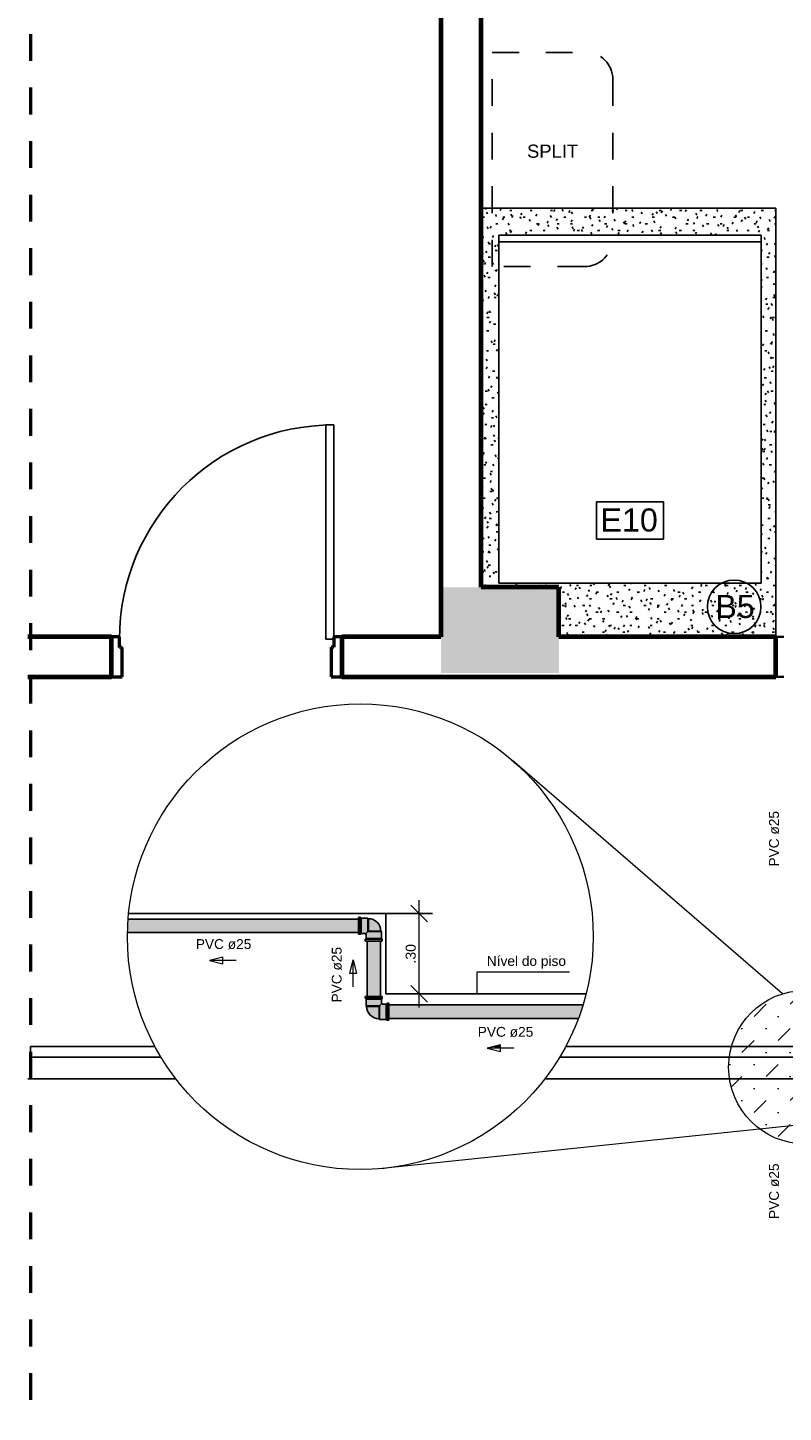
# Model space of a CAD drawing. Header units: metres. Extents: x -3644 to 205, y -1286 to 3747.
# Tile 12 of 32: x -12.18 to -9.36, y -10.86 to -5.69. Entities that reach past the tile are written whole.
import ezdxf

# ---------------------------------------------------------------- set-up
doc = ezdxf.new("R2010")
doc.units = ezdxf.units.M
doc.linetypes.add('_Traço - 2 pontos', pattern=[0.0075, 0.0045, -0.001, 0, -0.001, 0, -0.001])
doc.linetypes.add('_Traço Ponto', pattern=[0.015, 0.01, -0.0025, 0, -0.0025])
for name, color, linetype, lineweight in [('A-DETL', 90, 'Continuous', 25), ('A-DETL-GENF', 92, 'Continuous', 25), ('A-DOOR', 31, 'Continuous', 25), ('A-FLOR', 192, 'Continuous', 25), ('A-FLOR-HRAL', 11, 'Continuous', 25), ('A-GLAZ', 151, 'Continuous', 25), ('A-WALL', 113, 'Continuous', 25), ('A-WALL-PATT', 111, 'Continuous', 25), ('Cotas', 1, 'Continuous', 5), ('CV-Textos coluna', 7, 'Continuous', 20), ('G-ANNO-TEXT', 231, 'Continuous', 9), ('P-HATCH', 8, 'Continuous', 5), ('Pintura Tubo Hidráulico', 147, 'Continuous', 30), ('Q-SPCQ', 91, 'Continuous', 25), ('TQ-Sentido tubo', 9, 'Continuous', 20)]:
    doc.layers.add(name, color=color, linetype=linetype, lineweight=lineweight)
doc.layers.add('TigreCad', color=5, linetype='Continuous')
doc.styles.add('60-25', font='arial.ttf', dxfattribs={"height": 0.0375})
doc.styles.add('Arial', font='arial.ttf', dxfattribs={"height": 0.049177})
doc.styles.add('Arial_6', font='arial.ttf', dxfattribs={"height": 0.086059})
doc.dimstyles.new('COTA25', dxfattribs={"dimscale": 0.25, "dimtxt": 1, "dimasz": 0.25, "dimexe": 0.2, "dimexo": 0, "dimgap": 0.05, "dimtad": 1, "dimzin": 4, "dimdsep": 46, "dimtxsty": '60-25', "dimblk": 'OBLIQUE', "dimcen": 0.25, "dimdle": 0.2, "dimclrd": 256, "dimclre": 256, "dimclrt": 7, "dimadec": 0, "dimazin": 0, "dimtfac": 1, "dimtmove": 0, "dimatfit": 3, "dimldrblk": 'OBLIQUE', "dimfxl": 1, "dimtolj": 1, "dimtzin": 0, "dimlwd": -1, "dimarcsym": 0})

# ---------------------------------------------------------------- blocks, each defined once
blk = doc.blocks.new('22150502p')
at = {"layer": 'TigreCad', "linetype": 'Continuous'}
for p, q in [((-57, 30.5), (-57, 26)), ((-57, 26), (-57, -26)), ((-50, 31.5), (-56, 31.5)), ((-50, 31.5), (-50, -31.5)), ((-47.1, 28.6), (-50, 31.5)), ((-47.1, 28.6), (-47.1, -28.6)), ((-22, 28.6), (-47.1, 28.6)), ((-22, 28.6), (-22, -22)), ((-19.9, 26.5), (-22, 28.6)), ((-19.9, 26.5), (-19.9, -19.9)), ((-57, -26), (-57, -30.5)), ((-56, -31.5), (-50, -31.5)), ((-50, -31.5), (-47.1, -28.6)), ((-47.1, -28.6), (-33.6, -28.6)), ((-28.6, -47.1), (-31.5, -50)), ((31.5, -50), (-31.5, -50)), ((-31.5, -50), (-31.5, -56)), ((-30.1, -30.1), (-22, -22)), ((-28.6, -33.6), (-28.6, -47.1)), ((28.6, -47.1), (-28.6, -47.1)), ((28.6, -22), (-22, -22)), ((26.5, -19.9), (-19.9, -19.9)), ((28.6, -22), (26.5, -19.9)), ((28.6, -47.1), (28.6, -22)), ((31.5, -50), (28.6, -47.1)), ((31.5, -56), (31.5, -50)), ((-30.5, -57), (-26, -57)), ((-26, -57), (26, -57)), ((26, -57), (30.5, -57))]:
    blk.add_line(p, q, dxfattribs=at)
for centre, radius, start, end in [((-56, 30.5), 1, 90.0001, 180), ((-19.9, -19.9), 46.4, 0, 90), ((-56, -30.5), 1, 180.0001, 269.9998), ((-33.6, -33.6), 5, 0, 89.9607), ((-30.5, -56), 1, 179.9998, 269.9996), ((30.5, -56), 1, 270, 0.0001)]:
    blk.add_arc(centre, radius, start, end, dxfattribs=at)
blk = doc.blocks.new('_Oblique')
at = {"color": 0, "linetype": 'ByBlock', "lineweight": -2}
blk.add_line((-0.5, -0.5), (0.5, 0.5), dxfattribs=at)
blk = doc.blocks.new('*D340')
at = {"layer": 'Cotas', "transparency": 16777216}
blk.add_line((-10.7237, -9.3507), (-10.7237, -8.9507), dxfattribs=at)
at = {"layer": 'Cotas', "lineweight": -2, "transparency": 16777216}
for p, q in [((-10.8478, -9.0007), (-10.6737, -9.0007)), ((-10.8478, -9.3007), (-10.6737, -9.3007))]:
    blk.add_line(p, q, dxfattribs=at)
at = {"layer": 'Defpoints', "color": 0, "transparency": 16777216}
for p in [(-10.8478, -9.0007), (-10.7237, -9.0007), (-10.8478, -9.3007)]:
    blk.add_point(p, dxfattribs=at)
at = {"layer": 'Cotas', "transparency": 16777216, "xscale": 0.0625, "yscale": 0.0625, "zscale": 0.0625}
for p, rotation in [((-10.7237, -9.0007), 90), ((-10.7237, -9.3007), 270)]:
    blk.add_blockref('_Oblique', p, dxfattribs=dict(at, rotation=rotation))
at = {"layer": 'Cotas', "color": 7, "transparency": 16777216, "insert": (-10.7553, -9.1507), "char_height": 0.0375, "attachment_point": 5, "rotation": 90, "style": '60-25'}
blk.add_mtext('\\A1;.30', dxfattribs=at)

msp = doc.modelspace()

# ---------------------------------------------------------------- hatches: boundary and pattern name
at = {"layer": 'A-WALL-PATT'}
msp.add_hatch(color=253, dxfattribs=at).paths.add_polyline_path([(-10.2024, -8.1021), (-10.2024, -7.7821), (-10.6424, -7.7821), (-10.6424, -8.1021), (-10.427, -8.1021)], flags=0)
at = {"layer": 'P-HATCH'}
h = msp.add_hatch(dxfattribs=at)
h.set_pattern_fill('MUDST', color=1, scale=0.01, angle=45, style=0)
h.paths.add_polyline_path([(-9.2567, -9.2881), (-9.2567, -9.4971), (-9.0051, -9.4971, 0.312613)])
h.paths.add_polyline_path([(-9.3067, -9.2881, 0.312613), (-9.5582, -9.4971), (-9.3067, -9.4971)])
h.paths.add_polyline_path([(-9.3067, -9.4971), (-9.5582, -9.4971, 0.035586), (-9.5664, -9.5371), (-9.3103, -9.5371), (-9.3103, -9.527), (-9.3132, -9.5241), (-9.3132, -9.5171), (-9.3067, -9.5171)])
h.paths.add_polyline_path([(-9.0051, -9.4971), (-9.2567, -9.4971), (-9.2567, -9.5171), (-9.2502, -9.5171), (-9.2502, -9.5241), (-9.2531, -9.527), (-9.2531, -9.5371), (-8.9969, -9.5371, 0.035586)])
h.paths.add_polyline_path([(-8.9969, -9.5371), (-9.2531, -9.5371), (-9.2531, -9.5521), (-9.2552, -9.5542), (-9.2552, -9.5571, -0.294086), (-9.2552, -9.5912), (-9.2552, -9.594), (-9.2531, -9.5961), (-9.2531, -9.6171), (-8.9978, -9.6171, 0.037562), (-8.9945, -9.5741, 0.032356)])
h.paths.add_polyline_path([(-8.9978, -9.6171), (-9.2531, -9.6171), (-9.2531, -9.6212), (-9.2502, -9.6241), (-9.2502, -9.6311), (-9.2567, -9.6311), (-9.2567, -9.8601, 0.346283)])
h.paths.add_polyline_path([(-9.3067, -9.6311), (-9.3132, -9.6311), (-9.3132, -9.6241), (-9.3103, -9.6212), (-9.3103, -9.6171), (-9.5655, -9.6171, 0.346283), (-9.3067, -9.8601)])
h.paths.add_polyline_path([(-9.3082, -9.5911, -0.294086), (-9.3081, -9.557), (-9.3082, -9.5542), (-9.3103, -9.5521), (-9.3103, -9.5371), (-9.5664, -9.5371, 0.032356), (-9.5688, -9.5741, 0.037562), (-9.5655, -9.6171), (-9.3103, -9.6171), (-9.3103, -9.5961), (-9.3082, -9.594)])
at = {"layer": 'Pintura Tubo Hidráulico', "true_color": 0x3baff1}
h = msp.add_hatch(color=143, dxfattribs=at)
h.paths.add_polyline_path([(-10.9505, -9.0711), (-10.9505, -9.0211), (-11.8101, -9.0211, 0.014399), (-11.8125, -9.0711)])
h.paths.add_polyline_path([(-10.9185, -9.3099), (-10.8685, -9.3099), (-10.8685, -9.1031), (-10.9185, -9.1031)])
h.paths.add_polyline_path([(-10.8365, -9.3419), (-10.8365, -9.3919), (-10.1293, -9.3919, 0.015193), (-10.1123, -9.3419)])
h = msp.add_hatch(color=143, dxfattribs=at)
h.paths.add_polyline_path([(-10.9505, -9.0461), (-10.9505, -9.0721), (-10.9505, -9.0766, 0.414214), (-10.9495, -9.0776), (-10.9435, -9.0776), (-10.9435, -9.0461)])
h.paths.add_polyline_path([(-10.9435, -9.0461), (-10.9435, -9.0776), (-10.9406, -9.0747), (-10.9406, -9.0461)])
h.paths.add_polyline_path([(-10.9495, -9.0146, 0.414214), (-10.9505, -9.0156), (-10.9505, -9.0201), (-10.9505, -9.0461), (-10.9435, -9.0461), (-10.9435, -9.0146)])
h.paths.add_polyline_path([(-10.9435, -9.0146), (-10.9435, -9.0461), (-10.9406, -9.0461), (-10.9406, -9.0175)])
h.paths.add_polyline_path([(-10.9406, -9.0175), (-10.9406, -9.0461), (-10.9155, -9.0461), (-10.9155, -9.0175)])
h.paths.add_polyline_path([(-10.9406, -9.0461), (-10.9406, -9.0747), (-10.9271, -9.0747, -0.198913), (-10.9235, -9.0762), (-10.9155, -9.0681), (-10.9155, -9.0461)])
h.paths.add_polyline_path([(-10.9155, -9.0461), (-10.9155, -9.0681), (-10.8935, -9.0681), (-10.8935, -9.066), (-10.9134, -9.066), (-10.9134, -9.0461)])
h.paths.add_polyline_path([(-10.9134, -9.0461), (-10.9134, -9.066), (-10.8935, -9.066), (-10.8935, -9.0461)], flags=17)
h.paths.add_polyline_path([(-10.9155, -9.0175), (-10.9155, -9.0461), (-10.9134, -9.0461), (-10.9134, -9.0196)])
h.paths.add_polyline_path([(-10.9134, -9.0196), (-10.9134, -9.0461), (-10.8935, -9.0461), (-10.8935, -9.066), (-10.867, -9.066, 0.414214)])
h.paths.add_polyline_path([(-10.8935, -9.066), (-10.8935, -9.0681), (-10.8649, -9.0681), (-10.867, -9.066)])
h.paths.add_polyline_path([(-10.9155, -9.0681), (-10.9235, -9.0762, -0.198912), (-10.9221, -9.0797), (-10.9221, -9.0797), (-10.9221, -9.0932), (-10.8935, -9.0932), (-10.8935, -9.0681)])
h.paths.add_polyline_path([(-10.8935, -9.0681), (-10.8935, -9.0932), (-10.8649, -9.0932), (-10.8649, -9.0681)])
h.paths.add_polyline_path([(-10.8935, -9.0932), (-10.8935, -9.0961), (-10.862, -9.0961), (-10.8649, -9.0932)])
h.paths.add_polyline_path([(-10.8935, -9.0961), (-10.8935, -9.1031), (-10.8675, -9.1031), (-10.863, -9.1031, 0.414214), (-10.862, -9.1021), (-10.862, -9.0961)])
h.paths.add_polyline_path([(-10.925, -9.0961), (-10.925, -9.1021, 0.414214), (-10.924, -9.1031), (-10.9195, -9.1031), (-10.8935, -9.1031), (-10.8935, -9.0961)])
h.paths.add_polyline_path([(-10.9221, -9.0932), (-10.925, -9.0961), (-10.8935, -9.0961), (-10.8935, -9.0932)])
h = msp.add_hatch(color=143, dxfattribs=at)
h.paths.add_polyline_path([(-10.8935, -9.3099), (-10.8675, -9.3099), (-10.863, -9.3099, -0.414214), (-10.862, -9.3109), (-10.862, -9.3169), (-10.8935, -9.3169)])
h.paths.add_polyline_path([(-10.8935, -9.3169), (-10.862, -9.3169), (-10.8649, -9.3198), (-10.8935, -9.3198)])
h.paths.add_polyline_path([(-10.925, -9.3109, -0.414214), (-10.924, -9.3099), (-10.9195, -9.3099), (-10.8935, -9.3099), (-10.8935, -9.3169), (-10.925, -9.3169)])
h.paths.add_polyline_path([(-10.925, -9.3169), (-10.8935, -9.3169), (-10.8935, -9.3198), (-10.9221, -9.3198)])
h.paths.add_polyline_path([(-10.9221, -9.3198), (-10.8935, -9.3198), (-10.8935, -9.3449), (-10.9221, -9.3449)])
h.paths.add_polyline_path([(-10.8935, -9.3198), (-10.8649, -9.3198), (-10.8649, -9.3333, 0.198913), (-10.8634, -9.3369), (-10.8715, -9.3449), (-10.8935, -9.3449)])
h.paths.add_polyline_path([(-10.8935, -9.3449), (-10.8715, -9.3449), (-10.8715, -9.3669), (-10.8736, -9.3669), (-10.8736, -9.347), (-10.8935, -9.347)])
h.paths.add_polyline_path([(-10.8935, -9.347), (-10.8736, -9.347), (-10.8736, -9.3669), (-10.8935, -9.3669)], flags=17)
h.paths.add_polyline_path([(-10.9221, -9.3449), (-10.8935, -9.3449), (-10.8935, -9.347), (-10.92, -9.347)])
h.paths.add_polyline_path([(-10.92, -9.347), (-10.8935, -9.347), (-10.8935, -9.3669), (-10.8736, -9.3669), (-10.8736, -9.3934, -0.414214)])
h.paths.add_polyline_path([(-10.8736, -9.3669), (-10.8715, -9.3669), (-10.8715, -9.3955), (-10.8736, -9.3934)])
h.paths.add_polyline_path([(-10.8715, -9.3449), (-10.8634, -9.3369, 0.198912), (-10.8599, -9.3383), (-10.8599, -9.3383), (-10.8464, -9.3383), (-10.8464, -9.3669), (-10.8715, -9.3669)])
h.paths.add_polyline_path([(-10.8715, -9.3669), (-10.8464, -9.3669), (-10.8464, -9.3955), (-10.8715, -9.3955)])
h.paths.add_polyline_path([(-10.8464, -9.3669), (-10.8435, -9.3669), (-10.8435, -9.3984), (-10.8464, -9.3955)])
h.paths.add_polyline_path([(-10.8435, -9.3669), (-10.8365, -9.3669), (-10.8365, -9.3929), (-10.8365, -9.3974, -0.414214), (-10.8375, -9.3984), (-10.8435, -9.3984)])
h.paths.add_polyline_path([(-10.8435, -9.3354), (-10.8375, -9.3354, -0.414214), (-10.8365, -9.3364), (-10.8365, -9.3409), (-10.8365, -9.3669), (-10.8435, -9.3669)])
h.paths.add_polyline_path([(-10.8464, -9.3383), (-10.8435, -9.3354), (-10.8435, -9.3669), (-10.8464, -9.3669)])

# ---------------------------------------------------------------- linework, layer by layer
at = {"layer": 'A-DETL', "color": 252, "linetype": '_Traço Ponto', "lineweight": 50}
msp.add_line((-12.1743, -1.9165), (-12.1743, -10.8628), dxfattribs=at)
at = {"layer": 'A-DETL', "color": 252, "linetype": '_Traço - 2 pontos'}
for p, q in [((-10.451, -6.5849), (-10.451, -5.7849)), ((-10.451, -5.7849), (-10.101, -5.7849)), ((-10.001, -5.8849), (-10.001, -6.4778)), ((-10.1081, -6.5849), (-10.451, -6.5849))]:
    msp.add_line(p, q, dxfattribs=at)
at = {"layer": 'A-DETL', "color": 252}
for p, q in [((-9.3924, -6.3671), (-10.4924, -6.3671)), ((-9.3924, -6.4671), (-9.3924, -6.3671)), ((-9.3924, -7.9671), (-9.3924, -6.4671)), ((-10.062, -7.463), (-9.812, -7.463)), ((-10.062, -7.603), (-10.062, -7.463)), ((-9.812, -7.463), (-9.812, -7.603)), ((-9.812, -7.603), (-10.062, -7.603))]:
    msp.add_line(p, q, dxfattribs=at)
msp.add_circle((-9.5481, -7.8552), 0.1, dxfattribs=at)
at = {"layer": 'A-DETL', "color": 252, "linetype": '_Traço - 2 pontos'}
for centre, radius, start, end in [((-10.101, -5.8849), 0.1, 0, 90), ((-10.1081, -6.4778), 0.1071, 270, 0)]:
    msp.add_arc(centre, radius, start, end, dxfattribs=at)
at = {"layer": 'A-DETL-GENF', "color": 252}
for p, q in [((-10.488, -6.4), (-10.48, -6.4)), ((-10.4741, -6.3671), (-10.4765, -6.3713)), ((-10.4691, -6.3881), (-10.4731, -6.3812)), ((-10.435, -6.3973), (-10.439, -6.3904)), ((-10.4172, -6.3685), (-10.4212, -6.3755)), ((-10.4086, -6.4036), (-10.4126, -6.4105)), ((-10.412, -6.4), (-10.404, -6.4)), ((-10.386, -6.375), (-10.378, -6.375)), ((-10.3782, -6.3957), (-10.3822, -6.3888)), ((-10.3744, -6.3944), (-10.3784, -6.4013)), ((-10.3435, -6.4057), (-10.3475, -6.3988)), ((-10.3403, -6.3853), (-10.3443, -6.3922)), ((-10.336, -6.4), (-10.328, -6.4)), ((-10.3089, -6.4157), (-10.3129, -6.4088)), ((-10.31, -6.375), (-10.302, -6.375)), ((-10.285, -6.3895), (-10.289, -6.3964)), ((-10.2781, -6.3691), (-10.2792, -6.3671)), ((-10.2304, -6.4016), (-10.2344, -6.3947)), ((-10.234, -6.375), (-10.226, -6.375)), ((-10.2213, -6.3674), (-10.2215, -6.3671)), ((-10.2172, -6.372), (-10.2212, -6.379)), ((-10.208, -6.4062), (-10.212, -6.4131)), ((-10.1866, -6.3775), (-10.1906, -6.3705)), ((-10.184, -6.4), (-10.176, -6.4)), ((-10.1614, -6.3754), (-10.1654, -6.3823)), ((-10.1527, -6.4104), (-10.1567, -6.4173)), ((-10.152, -6.3875), (-10.156, -6.3806)), ((-10.107, -6.4), (-10.099, -6.4)), ((-10.0849, -6.393), (-10.0889, -6.3999)), ((-10.0827, -6.4075), (-10.0867, -6.4006)), ((-10.082, -6.375), (-10.074, -6.375)), ((-10.0735, -6.3734), (-10.0771, -6.3671)), ((-10.057, -6.4), (-10.049, -6.4)), ((-10.0485, -6.4167), (-10.0525, -6.4097)), ((-10.0291, -6.3963), (-10.0331, -6.4032)), ((-10.005, -6.375), (-9.997, -6.375)), ((-9.9917, -6.415), (-9.9957, -6.4081)), ((-9.9834, -6.3671), (-9.9865, -6.3724)), ((-9.955, -6.375), (-9.947, -6.375)), ((-9.93, -6.4), (-9.922, -6.4)), ((-9.9258, -6.3793), (-9.9298, -6.3723)), ((-9.8916, -6.3884), (-9.8956, -6.3815)), ((-9.8502, -6.3864), (-9.8542, -6.3934)), ((-9.854, -6.4), (-9.846, -6.4)), ((-9.8348, -6.3868), (-9.8388, -6.3799)), ((-9.828, -6.375), (-9.82, -6.375)), ((-9.8161, -6.3773), (-9.8201, -6.3842)), ((-9.8001, -6.3968), (-9.8041, -6.3899)), ((-9.7819, -6.3681), (-9.7859, -6.3751)), ((-9.778, -6.4), (-9.77, -6.4)), ((-9.7655, -6.4068), (-9.7695, -6.3999)), ((-9.752, -6.375), (-9.744, -6.375)), ((-9.7266, -6.3724), (-9.7306, -6.3793)), ((-9.718, -6.4074), (-9.722, -6.4143)), ((-9.687, -6.3927), (-9.691, -6.3858)), ((-9.6838, -6.3982), (-9.6878, -6.4052)), ((-9.676, -6.375), (-9.668, -6.375)), ((-9.6497, -6.3891), (-9.6537, -6.396)), ((-9.6432, -6.3686), (-9.6441, -6.3671)), ((-9.626, -6.4), (-9.618, -6.4)), ((-9.6086, -6.3786), (-9.6126, -6.3717)), ((-9.5944, -6.3933), (-9.5984, -6.4002)), ((-9.549, -6.4), (-9.541, -6.4)), ((-9.5393, -6.3986), (-9.5433, -6.3917)), ((-9.5266, -6.3759), (-9.5306, -6.3828)), ((-9.524, -6.375), (-9.516, -6.375)), ((-9.5174, -6.41), (-9.5214, -6.4169)), ((-9.5051, -6.4078), (-9.5091, -6.4009)), ((-9.499, -6.4), (-9.491, -6.4)), ((-9.4708, -6.3792), (-9.4748, -6.3861)), ((-9.4483, -6.4062), (-9.4523, -6.3992)), ((-9.447, -6.375), (-9.439, -6.375)), ((-9.4137, -6.4162), (-9.4177, -6.4093)), ((-9.3943, -6.3968), (-9.3983, -6.4037)), ((-9.397, -6.375), (-9.3924, -6.375)), ((-10.4658, -6.4439), (-10.4698, -6.437)), ((-10.4552, -6.4344), (-10.4592, -6.4413)), ((-10.438, -6.425), (-10.43, -6.425)), ((-10.3965, -6.464), (-10.4005, -6.4571)), ((-10.3873, -6.4298), (-10.3913, -6.4229)), ((-10.388, -6.45), (-10.38, -6.45)), ((-10.3788, -6.4519), (-10.3828, -6.4589)), ((-10.323, -6.4553), (-10.327, -6.4622)), ((-10.311, -6.45), (-10.303, -6.45)), ((-10.286, -6.425), (-10.278, -6.425)), ((-10.2763, -6.4245), (-10.2803, -6.4314)), ((-10.261, -6.45), (-10.253, -6.45)), ((-10.2422, -6.4153), (-10.2462, -6.4223)), ((-10.2396, -6.4357), (-10.2436, -6.4288)), ((-10.2054, -6.4449), (-10.2094, -6.438)), ((-10.209, -6.425), (-10.201, -6.425)), ((-10.159, -6.425), (-10.151, -6.425)), ((-10.1486, -6.4433), (-10.1526, -6.4364)), ((-10.1441, -6.4454), (-10.1481, -6.4523)), ((-10.134, -6.45), (-10.126, -6.45)), ((-10.114, -6.4533), (-10.118, -6.4464)), ((-10.1099, -6.4363), (-10.1139, -6.4432)), ((-10.0793, -6.4633), (-10.0833, -6.4564)), ((-10.0758, -6.4271), (-10.0798, -6.434)), ((-10.058, -6.45), (-10.05, -6.45)), ((-10.032, -6.425), (-10.024, -6.425)), ((-10.0205, -6.4313), (-10.0245, -6.4383)), ((-10.0009, -6.4492), (-10.0049, -6.4423)), ((-9.982, -6.45), (-9.974, -6.45)), ((-9.9777, -6.4572), (-9.9817, -6.4641)), ((-9.9571, -6.4251), (-9.9611, -6.4181)), ((-9.9527, -6.4139), (-9.9567, -6.4208)), ((-9.956, -6.425), (-9.948, -6.425)), ((-9.9435, -6.448), (-9.9475, -6.455)), ((-9.9224, -6.4351), (-9.9264, -6.4282)), ((-9.8969, -6.4172), (-9.9009, -6.4242)), ((-9.8882, -6.4523), (-9.8922, -6.4592)), ((-9.88, -6.425), (-9.872, -6.425)), ((-9.8531, -6.4551), (-9.8571, -6.4482)), ((-9.8439, -6.421), (-9.8479, -6.414)), ((-9.83, -6.45), (-9.822, -6.45)), ((-9.8204, -6.4348), (-9.8244, -6.4418)), ((-9.8189, -6.4643), (-9.8229, -6.4573)), ((-9.7646, -6.4382), (-9.7686, -6.4451)), ((-9.7621, -6.4626), (-9.7661, -6.4557)), ((-9.753, -6.45), (-9.745, -6.45)), ((-9.728, -6.425), (-9.72, -6.425)), ((-9.703, -6.45), (-9.695, -6.45)), ((-9.6962, -6.4269), (-9.7002, -6.4199)), ((-9.6882, -6.4558), (-9.6922, -6.4627)), ((-9.662, -6.436), (-9.666, -6.4291)), ((-9.651, -6.425), (-9.643, -6.425)), ((-9.6324, -6.4591), (-9.6364, -6.466)), ((-9.6153, -6.4671), (-9.6184, -6.4616)), ((-9.6052, -6.4344), (-9.6092, -6.4275)), ((-9.601, -6.425), (-9.593, -6.425)), ((-9.5857, -6.4283), (-9.5897, -6.4352)), ((-9.576, -6.45), (-9.568, -6.45)), ((-9.5706, -6.4444), (-9.5746, -6.4375)), ((-9.5516, -6.4192), (-9.5556, -6.4261)), ((-9.5359, -6.4544), (-9.5399, -6.4475)), ((-9.5, -6.45), (-9.492, -6.45)), ((-9.474, -6.425), (-9.466, -6.425)), ((-9.4621, -6.4142), (-9.4661, -6.4211)), ((-9.4575, -6.4403), (-9.4615, -6.4334)), ((-9.4535, -6.4492), (-9.4575, -6.4562)), ((-9.424, -6.45), (-9.416, -6.45)), ((-9.4193, -6.4401), (-9.4233, -6.447)), ((-9.398, -6.425), (-9.3924, -6.425)), ((-10.49, -6.475), (-10.482, -6.475)), ((-10.4624, -6.4997), (-10.4664, -6.4928)), ((-10.465, -6.5), (-10.457, -6.5)), ((-10.4466, -6.4694), (-10.4506, -6.4763)), ((-10.4379, -6.5044), (-10.4419, -6.5113)), ((-10.4278, -6.5098), (-10.4318, -6.5028)), ((-10.3658, -6.4671), (-10.3663, -6.4662)), ((-10.3081, -6.4671), (-10.3095, -6.4646)), ((-10.0118, -6.4663), (-10.0123, -6.4671)), ((-9.7307, -6.4671), (-9.7315, -6.4657)), ((-9.4325, -6.4836), (-9.4365, -6.4767)), ((-9.4237, -6.4976), (-9.4277, -6.5045)), ((-9.399, -6.5), (-9.3924, -6.5)), ((-10.4846, -6.5352), (-10.4886, -6.5421)), ((-10.4807, -6.5681), (-10.4847, -6.5611)), ((-10.4716, -6.5339), (-10.4756, -6.527)), ((-10.466, -6.55), (-10.458, -6.55)), ((-10.44, -6.525), (-10.432, -6.525)), ((-9.447, -6.525), (-9.443, -6.525)), ((-9.426, -6.55), (-9.418, -6.55)), ((-9.4145, -6.5318), (-9.4185, -6.5387)), ((-9.394, -6.5503), (-9.398, -6.5434)), ((-10.492, -6.575), (-10.484, -6.575)), ((-10.4774, -6.6239), (-10.4814, -6.6169)), ((-10.4759, -6.5702), (-10.4799, -6.5771)), ((-10.4673, -6.6052), (-10.4713, -6.6122)), ((-10.4466, -6.5772), (-10.4506, -6.5703)), ((-10.442, -6.6), (-10.434, -6.6)), ((-10.4331, -6.5961), (-10.4371, -6.603)), ((-9.447, -6.575), (-9.444, -6.575)), ((-9.4253, -6.5961), (-9.4293, -6.5892)), ((-9.3972, -6.6018), (-9.4012, -6.6087)), ((-9.3924, -6.6031), (-9.3946, -6.5992)), ((-10.467, -6.625), (-10.459, -6.625)), ((-10.4375, -6.6536), (-10.4415, -6.6605)), ((-9.4439, -6.6326), (-9.447, -6.638)), ((-9.447, -6.65), (-9.445, -6.65)), ((-9.4441, -6.6635), (-9.447, -6.6585)), ((-9.428, -6.625), (-9.42, -6.625)), ((-9.403, -6.65), (-9.395, -6.65)), ((-9.3924, -6.6434), (-9.3926, -6.6437)), ((-10.4924, -6.675), (-10.486, -6.675)), ((-10.4832, -6.7138), (-10.4872, -6.7069)), ((-10.474, -6.6797), (-10.478, -6.6727)), ((-10.4625, -6.6969), (-10.4665, -6.7038)), ((-10.444, -6.7), (-10.436, -6.7)), ((-10.4394, -6.6897), (-10.4434, -6.6827)), ((-10.4283, -6.6878), (-10.4323, -6.6947)), ((-9.4266, -6.7026), (-9.4306, -6.7096)), ((-9.404, -6.7), (-9.396, -6.7)), ((-9.3964, -6.6961), (-9.4004, -6.6891)), ((-10.4923, -6.748), (-10.4924, -6.7478)), ((-10.4924, -6.75), (-10.488, -6.75)), ((-10.4668, -6.7544), (-10.4708, -6.7614)), ((-10.4582, -6.7571), (-10.4622, -6.7502)), ((-9.4369, -6.776), (-9.4409, -6.7691)), ((-9.43, -6.725), (-9.422, -6.725)), ((-9.4179, -6.7377), (-9.4219, -6.7446)), ((-9.4056, -6.7302), (-9.4096, -6.7233)), ((-10.4918, -6.7977), (-10.4924, -6.7987)), ((-10.489, -6.8038), (-10.4924, -6.7978)), ((-10.471, -6.775), (-10.463, -6.775)), ((-10.4577, -6.7886), (-10.4617, -6.7955)), ((-10.446, -6.8), (-10.438, -6.8)), ((-9.4093, -6.7727), (-9.4133, -6.7796)), ((-9.4022, -6.786), (-9.4062, -6.7791)), ((-9.405, -6.775), (-9.397, -6.775)), ((-10.4924, -6.85), (-10.49, -6.85)), ((-10.4856, -6.8596), (-10.4896, -6.8526)), ((-10.472, -6.825), (-10.464, -6.825)), ((-10.451, -6.8696), (-10.455, -6.8626)), ((-10.448, -6.875), (-10.44, -6.875)), ((-10.4404, -6.8586), (-10.4444, -6.8656)), ((-9.4386, -6.8735), (-9.4426, -6.8804)), ((-9.432, -6.825), (-9.424, -6.825)), ((-9.408, -6.876), (-9.412, -6.869)), ((-9.4045, -6.8644), (-9.4085, -6.8713)), ((-9.3989, -6.8418), (-9.4029, -6.8349)), ((-10.487, -6.8894), (-10.491, -6.8964)), ((-10.473, -6.9), (-10.465, -6.9)), ((-10.4317, -6.8936), (-10.4357, -6.9006)), ((-9.434, -6.9), (-9.426, -6.9)), ((-9.4172, -6.9101), (-9.4212, -6.9032)), ((-9.4088, -6.9219), (-9.4128, -6.9288)), ((-9.409, -6.925), (-9.401, -6.925)), ((-10.4924, -6.95), (-10.492, -6.95)), ((-10.4698, -6.937), (-10.4738, -6.9301)), ((-10.4697, -6.9595), (-10.4737, -6.9664)), ((-10.45, -6.975), (-10.442, -6.975)), ((-10.427, -6.9354), (-10.4271, -6.9356)), ((-9.4338, -6.9652), (-9.4378, -6.9721)), ((-9.4138, -6.9659), (-9.4178, -6.959)), ((-9.41, -6.975), (-9.402, -6.975)), ((-9.3997, -6.956), (-9.4037, -6.963)), ((-10.4611, -6.9945), (-10.4651, -7.0014)), ((-10.4524, -7.0295), (-10.4564, -7.0364)), ((-10.4313, -7.0037), (-10.4353, -6.9968)), ((-9.4382, -7.0227), (-9.4422, -7.0297)), ((-9.436, -7), (-9.428, -7)), ((-9.4105, -7.0217), (-9.4145, -7.0148)), ((-10.477, -7.05), (-10.469, -7.05)), ((-10.4626, -7.0495), (-10.4666, -7.0425)), ((-10.452, -7.075), (-10.444, -7.075)), ((-10.4279, -7.0595), (-10.4319, -7.0526)), ((-9.429, -7.0569), (-9.433, -7.0638)), ((-9.4196, -7.0559), (-9.4236, -7.0489)), ((-9.411, -7.05), (-9.403, -7.05)), ((-10.4904, -7.0953), (-10.4924, -7.0987)), ((-10.4818, -7.1303), (-10.4858, -7.1373)), ((-10.4814, -7.1169), (-10.4854, -7.11)), ((-10.478, -7.1), (-10.47, -7.1)), ((-10.4476, -7.1212), (-10.4516, -7.1281)), ((-10.427, -7.1111), (-10.4286, -7.1084)), ((-9.438, -7.1), (-9.43, -7.1)), ((-9.4288, -7.09), (-9.4328, -7.0831)), ((-9.4117, -7.1269), (-9.4157, -7.1338)), ((-9.3946, -7.0992), (-9.3986, -7.0922)), ((-10.479, -7.175), (-10.471, -7.175)), ((-10.452, -7.1787), (-10.456, -7.1856)), ((-10.454, -7.15), (-10.446, -7.15)), ((-10.4429, -7.1836), (-10.4469, -7.1767)), ((-10.4337, -7.1494), (-10.4377, -7.1425)), ((-10.429, -7.175), (-10.427, -7.175)), ((-9.44, -7.175), (-9.432, -7.175)), ((-9.4254, -7.1458), (-9.4294, -7.1389)), ((-9.4031, -7.1619), (-9.4071, -7.1689)), ((-10.477, -7.222), (-10.481, -7.2289)), ((-10.4742, -7.2294), (-10.4782, -7.2225)), ((-10.4428, -7.2129), (-10.4468, -7.2198)), ((-10.4395, -7.2394), (-10.4435, -7.2325)), ((-10.43, -7.225), (-10.427, -7.225)), ((-9.4411, -7.2277), (-9.4451, -7.2347)), ((-9.4313, -7.2358), (-9.4353, -7.2288)), ((-9.4221, -7.2016), (-9.4261, -7.1947)), ((-9.415, -7.2), (-9.407, -7.2)), ((-9.3944, -7.1969), (-9.3984, -7.2039)), ((-10.4813, -7.2795), (-10.4853, -7.2865)), ((-10.456, -7.25), (-10.448, -7.25)), ((-10.4362, -7.2952), (-10.4402, -7.2883)), ((-10.427, -7.2854), (-10.4295, -7.2898)), ((-9.4404, -7.2699), (-9.4444, -7.263)), ((-9.442, -7.275), (-9.434, -7.275)), ((-9.4324, -7.2628), (-9.4364, -7.2697)), ((-9.416, -7.25), (-9.408, -7.25)), ((-9.4063, -7.2791), (-9.4103, -7.2722)), ((-10.483, -7.325), (-10.475, -7.325)), ((-10.4722, -7.3137), (-10.4762, -7.3206)), ((-10.4453, -7.3294), (-10.4493, -7.3224)), ((-10.431, -7.3), (-10.427, -7.3)), ((-9.4371, -7.3257), (-9.4411, -7.3188)), ((-9.4238, -7.2978), (-9.4278, -7.3047)), ((-9.417, -7.325), (-9.409, -7.325)), ((-9.3924, -7.2934), (-9.3936, -7.2956)), ((-10.484, -7.375), (-10.476, -7.375)), ((-10.4549, -7.3837), (-10.4589, -7.3907)), ((-10.4545, -7.3635), (-10.4585, -7.3566)), ((-10.458, -7.35), (-10.45, -7.35)), ((-9.444, -7.375), (-9.436, -7.375)), ((-9.4337, -7.3815), (-9.4377, -7.3746)), ((-9.419, -7.3895), (-9.423, -7.3964)), ((-9.3991, -7.3915), (-9.4031, -7.3846)), ((-9.394, -7.3462), (-9.398, -7.3531)), ((-10.4858, -7.4093), (-10.4898, -7.4024)), ((-10.46, -7.425), (-10.452, -7.425)), ((-10.4511, -7.4193), (-10.4551, -7.4124)), ((-10.4462, -7.4187), (-10.4502, -7.4257)), ((-9.4429, -7.4157), (-9.4469, -7.4088)), ((-9.394, -7.4), (-9.3924, -7.4)), ((-10.4842, -7.4846), (-10.4882, -7.4915)), ((-10.485, -7.45), (-10.477, -7.45)), ((-10.4478, -7.4751), (-10.4518, -7.4682)), ((-10.4376, -7.4538), (-10.4416, -7.4607)), ((-10.435, -7.45), (-10.427, -7.45)), ((-9.446, -7.45), (-9.438, -7.45)), ((-9.4233, -7.447), (-9.4273, -7.4539)), ((-9.4179, -7.459), (-9.4219, -7.4521)), ((-9.421, -7.475), (-9.413, -7.475)), ((-9.4142, -7.4811), (-9.4182, -7.4881)), ((-10.4756, -7.5196), (-10.4796, -7.5265)), ((-10.4661, -7.5434), (-10.4701, -7.5365)), ((-10.462, -7.525), (-10.454, -7.525)), ((-10.4569, -7.5093), (-10.4609, -7.5023)), ((-10.4328, -7.5454), (-10.4368, -7.5524)), ((-10.436, -7.5), (-10.428, -7.5)), ((-10.4319, -7.5526), (-10.4359, -7.5456)), ((-9.422, -7.525), (-9.414, -7.525)), ((-9.396, -7.5), (-9.3924, -7.5)), ((-10.4669, -7.5546), (-10.4709, -7.5615)), ((-10.4627, -7.5992), (-10.4667, -7.5923)), ((-10.437, -7.575), (-10.429, -7.575)), ((-9.447, -7.55), (-9.44, -7.55)), ((-9.4453, -7.5614), (-9.447, -7.5585)), ((-9.4435, -7.582), (-9.447, -7.588)), ((-9.4107, -7.5715), (-9.4147, -7.5645)), ((-9.3969, -7.5512), (-9.4009, -7.5581)), ((-9.398, -7.575), (-9.3924, -7.575)), ((-10.49, -7.65), (-10.482, -7.65)), ((-10.489, -7.6), (-10.481, -7.6)), ((-10.4621, -7.6463), (-10.4661, -7.6532)), ((-10.464, -7.625), (-10.456, -7.625)), ((-10.4594, -7.655), (-10.4634, -7.6481)), ((-10.4371, -7.603), (-10.4411, -7.6099)), ((-10.428, -7.6371), (-10.432, -7.6441)), ((-9.447, -7.65), (-9.442, -7.65)), ((-9.4295, -7.6389), (-9.4335, -7.632)), ((-9.423, -7.6), (-9.415, -7.6)), ((-10.4685, -7.6892), (-10.4725, -7.6822)), ((-10.466, -7.7), (-10.458, -7.7)), ((-10.427, -7.6611), (-10.4287, -7.6581)), ((-9.4262, -7.652), (-9.4302, -7.6589)), ((-9.4176, -7.687), (-9.4216, -7.694)), ((-9.4, -7.675), (-9.3924, -7.675)), ((-9.3924, -7.7031), (-9.395, -7.6986)), ((-10.4915, -7.7471), (-10.4924, -7.7487)), ((-10.491, -7.725), (-10.483, -7.725)), ((-10.4777, -7.7233), (-10.4817, -7.7164)), ((-10.4665, -7.7038), (-10.4705, -7.7107)), ((-10.4573, -7.738), (-10.4613, -7.7449)), ((-10.4435, -7.7325), (-10.4475, -7.7255)), ((-10.441, -7.725), (-10.433, -7.725)), ((-9.447, -7.725), (-9.444, -7.725)), ((-9.427, -7.75), (-9.419, -7.75)), ((-9.4223, -7.7514), (-9.4263, -7.7444)), ((-9.4089, -7.722), (-9.4129, -7.729)), ((-10.4743, -7.7791), (-10.4783, -7.7722)), ((-10.442, -7.775), (-10.434, -7.775)), ((-10.3934, -7.7772), (-10.3962, -7.7821)), ((-10.366, -7.775), (-10.358, -7.775)), ((-10.3592, -7.768), (-10.3632, -7.775)), ((-10.2721, -7.7671), (-10.2738, -7.77)), ((-10.2481, -7.7709), (-10.2503, -7.7671)), ((-10.214, -7.7801), (-10.218, -7.7731)), ((-10.214, -7.775), (-10.206, -7.775)), ((-10.1928, -7.7798), (-10.1968, -7.7868)), ((-10.189, -7.8), (-10.181, -7.8)), ((-10.1663, -7.8126), (-10.1703, -7.8057)), ((-10.1572, -7.7784), (-10.1612, -7.7715)), ((-10.1375, -7.784), (-10.1415, -7.791)), ((-10.137, -7.775), (-10.129, -7.775)), ((-10.1225, -7.7885), (-10.1265, -7.7815)), ((-10.0879, -7.7985), (-10.0919, -7.7915)), ((-10.087, -7.775), (-10.079, -7.775)), ((-10.07, -7.7671), (-10.0737, -7.7735)), ((-10.0606, -7.8008), (-10.0646, -7.8077)), ((-10.062, -7.8), (-10.054, -7.8)), ((-10.0139, -7.77), (-10.0179, -7.7769)), ((-10.0094, -7.7844), (-10.0134, -7.7774)), ((-10.0053, -7.805), (-10.0093, -7.8119)), ((-9.986, -7.8), (-9.978, -7.8)), ((-9.96, -7.775), (-9.952, -7.775)), ((-9.9375, -7.7875), (-9.9415, -7.7945)), ((-9.931, -7.7702), (-9.9328, -7.7671)), ((-9.91, -7.8), (-9.902, -7.8)), ((-9.8817, -7.7909), (-9.8857, -7.7978)), ((-9.884, -7.775), (-9.876, -7.775)), ((-9.8617, -7.7903), (-9.8657, -7.7833)), ((-9.8275, -7.7994), (-9.8315, -7.7925)), ((-9.808, -7.775), (-9.8, -7.775)), ((-9.7707, -7.7978), (-9.7747, -7.7909)), ((-9.758, -7.8), (-9.75, -7.8)), ((-9.7361, -7.8078), (-9.7401, -7.8009)), ((-9.7028, -7.781), (-9.7068, -7.7879)), ((-9.681, -7.8), (-9.673, -7.8)), ((-9.6706, -7.7712), (-9.673, -7.7671)), ((-9.6686, -7.7719), (-9.6726, -7.7788)), ((-9.656, -7.775), (-9.648, -7.775)), ((-9.637, -7.7671), (-9.6385, -7.7696)), ((-9.631, -7.8), (-9.623, -7.8)), ((-9.623, -7.8037), (-9.627, -7.7968)), ((-9.6138, -7.7696), (-9.6153, -7.7671)), ((-9.5792, -7.7671), (-9.5832, -7.7739)), ((-9.5792, -7.7796), (-9.5832, -7.7727)), ((-9.579, -7.775), (-9.571, -7.775)), ((-9.5705, -7.8019), (-9.5745, -7.8089)), ((-9.5445, -7.7896), (-9.5485, -7.7827)), ((-9.5364, -7.7928), (-9.5404, -7.7997)), ((-9.529, -7.775), (-9.521, -7.775)), ((-9.5022, -7.7836), (-9.5062, -7.7906)), ((-9.504, -7.8), (-9.496, -7.8)), ((-9.4752, -7.8096), (-9.4792, -7.8027)), ((-9.4661, -7.7755), (-9.4701, -7.7686)), ((-9.4469, -7.7879), (-9.4509, -7.7948)), ((-9.428, -7.8), (-9.42, -7.8)), ((-9.402, -7.775), (-9.394, -7.775)), ((-10.19, -7.85), (-10.182, -7.85)), ((-10.1755, -7.8467), (-10.1795, -7.8398)), ((-10.1755, -7.8499), (-10.1795, -7.8568)), ((-10.164, -7.825), (-10.156, -7.825)), ((-10.1413, -7.8559), (-10.1453, -7.849)), ((-10.1289, -7.8191), (-10.1329, -7.826)), ((-10.114, -7.85), (-10.106, -7.85)), ((-10.0947, -7.8099), (-10.0987, -7.8168)), ((-10.0845, -7.8543), (-10.0885, -7.8473)), ((-10.088, -7.825), (-10.08, -7.825)), ((-10.0499, -7.8643), (-10.0539, -7.8574)), ((-10.0186, -7.8185), (-10.0226, -7.8116)), ((-10.012, -7.825), (-10.004, -7.825)), ((-9.9966, -7.84), (-10.0006, -7.8469)), ((-9.9844, -7.8277), (-9.9884, -7.8207)), ((-9.9625, -7.8308), (-9.9665, -7.8378)), ((-9.962, -7.85), (-9.954, -7.85)), ((-9.9368, -7.8602), (-9.9408, -7.8533)), ((-9.9283, -7.8217), (-9.9323, -7.8286)), ((-9.9276, -7.826), (-9.9316, -7.8191)), ((-9.893, -7.8361), (-9.897, -7.8291)), ((-9.885, -7.85), (-9.877, -7.85)), ((-9.873, -7.8259), (-9.877, -7.8328)), ((-9.8583, -7.8461), (-9.8623, -7.8391)), ((-9.86, -7.825), (-9.852, -7.825)), ((-9.835, -7.85), (-9.827, -7.85)), ((-9.8302, -7.8518), (-9.8342, -7.8587)), ((-9.8052, -7.8085), (-9.8092, -7.8154)), ((-9.7961, -7.8426), (-9.8001, -7.8495)), ((-9.7799, -7.832), (-9.7839, -7.825)), ((-9.783, -7.825), (-9.775, -7.825)), ((-9.7494, -7.8118), (-9.7534, -7.8187)), ((-9.7408, -7.8468), (-9.7448, -7.8538)), ((-9.733, -7.825), (-9.725, -7.825)), ((-9.708, -7.85), (-9.7, -7.85)), ((-9.7014, -7.8178), (-9.7054, -7.8109)), ((-9.673, -7.8294), (-9.677, -7.8363)), ((-9.6321, -7.8379), (-9.6361, -7.8309)), ((-9.632, -7.85), (-9.624, -7.85)), ((-9.6172, -7.8327), (-9.6212, -7.8397)), ((-9.606, -7.825), (-9.598, -7.825)), ((-9.598, -7.847), (-9.602, -7.8401)), ((-9.556, -7.85), (-9.548, -7.85)), ((-9.5412, -7.8454), (-9.5452, -7.8385)), ((-9.5407, -7.8503), (-9.5447, -7.8573)), ((-9.53, -7.825), (-9.522, -7.825)), ((-9.5065, -7.8554), (-9.5105, -7.8485)), ((-9.4849, -7.8537), (-9.4889, -7.8606)), ((-9.454, -7.825), (-9.446, -7.825)), ((-9.4411, -7.8188), (-9.4451, -7.8119)), ((-9.4383, -7.8229), (-9.4423, -7.8298)), ((-9.4041, -7.8137), (-9.4081, -7.8207)), ((-9.404, -7.85), (-9.396, -7.85)), ((-9.3934, -7.8513), (-9.3974, -7.8444)), ((-10.1721, -7.9025), (-10.1761, -7.8956)), ((-10.1669, -7.8849), (-10.1709, -7.8918)), ((-10.166, -7.9), (-10.158, -7.9)), ((-10.0991, -7.8674), (-10.1031, -7.8744)), ((-10.0937, -7.8884), (-10.0977, -7.8815)), ((-10.0899, -7.9016), (-10.0939, -7.9085)), ((-10.089, -7.9), (-10.081, -7.9)), ((-10.064, -7.875), (-10.056, -7.875)), ((-10.0433, -7.8708), (-10.0473, -7.8777)), ((-10.039, -7.9), (-10.031, -7.9)), ((-10.0346, -7.9058), (-10.0386, -7.9127)), ((-10.0152, -7.8743), (-10.0192, -7.8674)), ((-9.987, -7.875), (-9.979, -7.875)), ((-9.9668, -7.8884), (-9.9708, -7.8953)), ((-9.9459, -7.8943), (-9.9499, -7.8874)), ((-9.937, -7.875), (-9.929, -7.875)), ((-9.9118, -7.9035), (-9.9158, -7.8966)), ((-9.911, -7.8917), (-9.915, -7.8986)), ((-9.912, -7.9), (-9.904, -7.9)), ((-9.8644, -7.8609), (-9.8684, -7.8678)), ((-9.855, -7.9019), (-9.859, -7.8949)), ((-9.8346, -7.9093), (-9.8386, -7.9162)), ((-9.836, -7.9), (-9.828, -7.9)), ((-9.8203, -7.9119), (-9.8243, -7.905)), ((-9.81, -7.875), (-9.802, -7.875)), ((-9.789, -7.8661), (-9.793, -7.8592)), ((-9.76, -7.9), (-9.752, -7.9)), ((-9.7549, -7.8753), (-9.7589, -7.8683)), ((-9.7321, -7.8819), (-9.7361, -7.8888)), ((-9.734, -7.875), (-9.726, -7.875)), ((-9.7072, -7.9078), (-9.7112, -7.9009)), ((-9.6981, -7.8736), (-9.7021, -7.8667)), ((-9.698, -7.8727), (-9.702, -7.8796)), ((-9.6638, -7.8635), (-9.6678, -7.8705)), ((-9.6634, -7.8837), (-9.6674, -7.8767)), ((-9.658, -7.875), (-9.65, -7.875)), ((-9.6288, -7.8937), (-9.6328, -7.8867)), ((-9.6085, -7.8678), (-9.6125, -7.8747)), ((-9.608, -7.9), (-9.6, -7.9)), ((-9.5999, -7.9028), (-9.6039, -7.9097)), ((-9.5657, -7.8936), (-9.5697, -7.9006)), ((-9.5595, -7.9137), (-9.5635, -7.9068)), ((-9.5503, -7.8796), (-9.5543, -7.8726)), ((-9.5316, -7.8845), (-9.5356, -7.8914)), ((-9.531, -7.9), (-9.523, -7.9)), ((-9.506, -7.875), (-9.498, -7.875)), ((-9.481, -7.9), (-9.473, -7.9)), ((-9.4763, -7.8887), (-9.4803, -7.8956)), ((-9.4719, -7.8654), (-9.4759, -7.8585)), ((-9.429, -7.875), (-9.421, -7.875)), ((-9.4085, -7.8713), (-9.4125, -7.8782)), ((-9.4026, -7.8855), (-9.4066, -7.8785)), ((-9.3993, -7.9054), (-9.4033, -7.9123)), ((-10.191, -7.925), (-10.183, -7.925)), ((-10.1688, -7.9583), (-10.1728, -7.9514)), ((-10.1582, -7.9199), (-10.1622, -7.9268)), ((-10.141, -7.925), (-10.133, -7.925)), ((-10.1349, -7.9671), (-10.1381, -7.9614)), ((-10.1241, -7.9107), (-10.1281, -7.9177)), ((-10.116, -7.95), (-10.108, -7.95)), ((-10.1028, -7.9226), (-10.1068, -7.9156)), ((-10.0687, -7.9317), (-10.0727, -7.9248)), ((-10.04, -7.95), (-10.032, -7.95)), ((-10.026, -7.9408), (-10.03, -7.9478)), ((-10.021, -7.9643), (-10.025, -7.9573)), ((-10.0119, -7.9301), (-10.0159, -7.9232)), ((-10.014, -7.925), (-10.006, -7.925)), ((-9.9918, -7.9317), (-9.9958, -7.9386)), ((-9.9772, -7.9401), (-9.9812, -7.9332)), ((-9.964, -7.95), (-9.956, -7.95)), ((-9.9577, -7.9225), (-9.9617, -7.9295)), ((-9.9426, -7.9501), (-9.9466, -7.9432)), ((-9.938, -7.925), (-9.93, -7.925)), ((-9.9024, -7.9267), (-9.9064, -7.9337)), ((-9.8641, -7.936), (-9.8681, -7.9291)), ((-9.8596, -7.9526), (-9.8636, -7.9595)), ((-9.862, -7.925), (-9.854, -7.925)), ((-9.8254, -7.9435), (-9.8294, -7.9504)), ((-9.812, -7.95), (-9.804, -7.95)), ((-9.7857, -7.9219), (-9.7897, -7.915)), ((-9.7788, -7.9127), (-9.7828, -7.9196)), ((-9.7701, -7.9477), (-9.7741, -7.9546)), ((-9.735, -7.95), (-9.727, -7.95)), ((-9.7164, -7.9419), (-9.7204, -7.935)), ((-9.71, -7.925), (-9.702, -7.925)), ((-9.7023, -7.9302), (-9.7063, -7.9372)), ((-9.6822, -7.9511), (-9.6862, -7.9442)), ((-9.685, -7.95), (-9.677, -7.95)), ((-9.6465, -7.9336), (-9.6505, -7.9405)), ((-9.633, -7.925), (-9.625, -7.925)), ((-9.6254, -7.9495), (-9.6294, -7.9425)), ((-9.5908, -7.9595), (-9.5948, -7.9526)), ((-9.583, -7.925), (-9.575, -7.925)), ((-9.5701, -7.9512), (-9.5741, -7.9581)), ((-9.558, -7.95), (-9.55, -7.95)), ((-9.5253, -7.9229), (-9.5293, -7.9159)), ((-9.5143, -7.9545), (-9.5183, -7.9614)), ((-9.482, -7.95), (-9.474, -7.95)), ((-9.4777, -7.9554), (-9.4817, -7.9485)), ((-9.4685, -7.9212), (-9.4725, -7.9143)), ((-9.4676, -7.9237), (-9.4716, -7.9306)), ((-9.456, -7.925), (-9.448, -7.925)), ((-9.4339, -7.9313), (-9.4379, -7.9243)), ((-9.4335, -7.9146), (-9.4375, -7.9215)), ((-9.406, -7.95), (-9.398, -7.95)), ((-9.3992, -7.9413), (-9.4032, -7.9343)), ((-9.8937, -7.9618), (-9.8968, -7.9671)), ((-9.8751, -7.9671), (-9.8773, -7.9632)), ((-9.6932, -7.9644), (-9.6947, -7.9671)), ((-9.5575, -7.9671), (-9.5601, -7.9626))]:
    msp.add_line(p, q, dxfattribs=at)
at = {"layer": 'A-DOOR', "color": 253}
for p, q in [((-11.0724, -7.176), (-11.0724, -7.976)), ((-11.0424, -7.176), (-11.0724, -7.176)), ((-11.0424, -7.976), (-11.0424, -7.176)), ((-11.8724, -7.9671), (-11.8724, -8.1171)), ((-11.8423, -7.9671), (-11.8724, -7.9671)), ((-11.8424, -8.006), (-11.8424, -7.9671)), ((-11.8324, -8.006), (-11.8424, -8.006)), ((-11.8324, -8.1171), (-11.8324, -8.006)), ((-11.0724, -7.976), (-11.0424, -7.976)), ((-11.0524, -8.006), (-11.0424, -8.006)), ((-11.0524, -8.1171), (-11.0524, -8.006)), ((-11.0424, -8.006), (-11.0424, -7.9671)), ((-11.0424, -7.9671), (-11.0124, -7.9671)), ((-11.0124, -7.9671), (-11.0124, -8.1171)), ((-11.8724, -8.1171), (-11.8324, -8.1171)), ((-11.0124, -8.1171), (-11.0524, -8.1171))]:
    msp.add_line(p, q, dxfattribs=at)
at = {"layer": 'A-DOOR', "color": 253, "lineweight": 50}
for p, q in [((-11.8424, -7.9671), (-11.8724, -7.9671)), ((-11.8424, -8.0071), (-11.8424, -7.9671)), ((-11.8324, -8.0071), (-11.8424, -8.0071)), ((-11.8324, -8.1171), (-11.8324, -8.0071)), ((-11.0424, -8.0054), (-11.0524, -8.0054)), ((-11.0524, -8.0054), (-11.0524, -8.1171)), ((-11.0124, -7.9671), (-11.0424, -7.9671)), ((-11.0424, -7.9671), (-11.0424, -8.0054)), ((-11.8724, -8.1171), (-11.8324, -8.1171)), ((-11.0524, -8.1171), (-11.0124, -8.1171))]:
    msp.add_line(p, q, dxfattribs=at)
at = {"layer": 'A-DOOR', "color": 253}
msp.add_arc((-11.0424, -7.976), 0.8, 90, 180, dxfattribs=at)
at = {"layer": 'A-FLOR', "color": 253}
for p, q in [((-11.8083, -9.0007), (-10.8478, -9.0007)), ((-10.8478, -9.0007), (-10.8478, -9.3007)), ((-10.8478, -9.3007), (-10.1007, -9.3007)), ((-12.1849, -9.6171), (-11.6324, -9.6171)), ((-10.2544, -9.6171), (-1.7674, -9.6171))]:
    msp.add_line(p, q, dxfattribs=at)
at = {"layer": 'A-FLOR-HRAL', "color": 253}
for p, q in [((-12.1743, -9.5371), (-12.1743, -9.4971)), ((-11.7099, -9.4971), (-12.1743, -9.4971)), ((-10.4199, -9.4971), (-10.4439, -9.4971)), ((-1.6974, -9.4971), (-10.1769, -9.4971)), ((-12.1743, -9.5371), (-11.6871, -9.5371)), ((-10.1996, -9.5371), (-1.7374, -9.5371))]:
    msp.add_line(p, q, dxfattribs=at)
at = {"layer": 'A-GLAZ', "color": 253, "lineweight": 35}
for p, q in [((-9.3924, -7.9671), (-9.3624, -7.9671)), ((-9.3924, -8.1171), (-9.3924, -7.9671)), ((-9.3624, -8.1171), (-9.3924, -8.1171))]:
    msp.add_line(p, q, dxfattribs=at)
at = {"layer": 'A-WALL', "color": 253, "lineweight": 70}
for p, q in [((-10.6424, -2.6821), (-10.6424, -7.7821)), ((-10.4924, -7.7821), (-10.4924, -2.6821)), ((-10.6424, -7.7821), (-10.6424, -7.9671)), ((-10.2024, -7.7821), (-10.4924, -7.7821)), ((-10.2024, -7.9671), (-10.2024, -7.7821)), ((-11.8724, -7.9671), (-12.1849, -7.9671)), ((-11.8724, -8.1171), (-11.8724, -7.9671)), ((-10.6424, -7.9671), (-11.0124, -7.9671)), ((-11.0124, -7.9671), (-11.0124, -8.1171)), ((-9.3924, -7.9671), (-10.2024, -7.9671)), ((-9.3924, -8.1171), (-9.3924, -7.9671)), ((-12.1849, -8.1171), (-11.8724, -8.1171)), ((-11.0124, -8.1171), (-9.3924, -8.1171))]:
    msp.add_line(p, q, dxfattribs=at)
at = {"layer": 'Cotas', "color": 7}
for p, q in [((-10.5069, -9.3007), (-10.5069, -9.2185)), ((-10.5069, -9.2185), (-10.1623, -9.2185))]:
    msp.add_line(p, q, dxfattribs=at)
at = {"layer": 'P-HATCH', "color": 1}
for p, q in [((-9.3672, -9.3), (-10.3756, -8.4288)), ((-9.0677, -9.7656), (-10.8617, -9.9525))]:
    msp.add_line(p, q, dxfattribs=at)
for centre, radius in [((-10.9434, -9.087), 0.8693), ((-9.2817, -9.5741), 0.2871)]:
    msp.add_circle(centre, radius, dxfattribs=at)
at = {"layer": 'Q-SPCQ', "color": 253}
for p, q in [((-10.427, -6.4671), (-9.447, -6.4671)), ((-10.427, -7.7671), (-10.427, -6.4671)), ((-9.447, -6.4925), (-10.427, -6.4925)), ((-9.447, -6.4671), (-9.447, -7.7671)), ((-9.447, -7.7671), (-10.427, -7.7671))]:
    msp.add_line(p, q, dxfattribs=at)
at = {"layer": 'TigreCad'}
for p, q in [((-11.8101, -9.0211), (-10.9505, -9.0211)), ((-11.8125, -9.0711), (-10.9505, -9.0711)), ((-10.9185, -9.1031), (-10.9185, -9.3099)), ((-10.8685, -9.1031), (-10.8685, -9.3099)), ((-10.8365, -9.3419), (-10.1123, -9.3419)), ((-10.8365, -9.3919), (-10.1293, -9.3919))]:
    msp.add_line(p, q, dxfattribs=at)
at = {"layer": 'TQ-Sentido tubo', "color": 7}
for points in [[(-11.4068, -9.1756), (-11.5068, -9.1756), (-11.4568, -9.1881), (-11.4568, -9.1631), (-11.5068, -9.1756)], [(-10.9703, -9.2738), (-10.9703, -9.1738), (-10.9578, -9.2238), (-10.9828, -9.2238), (-10.9703, -9.1738)], [(-10.37, -9.5036), (-10.47, -9.5036), (-10.42, -9.5161), (-10.4199, -9.4911), (-10.47, -9.5036)]]:
    msp.add_lwpolyline(points, dxfattribs=at)

# ---------------------------------------------------------------- block references
at = {"layer": 'TigreCad', "xscale": 0.001, "yscale": 0.001, "zscale": 0.001}
msp.add_blockref('22150502p', (-10.8935, -9.0461), dxfattribs=at)
at = {"layer": 'TigreCad', "xscale": -0.001, "yscale": 0.001, "zscale": 0.001, "rotation": 90.00000000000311}
msp.add_blockref('22150502p', (-10.8935, -9.3669), dxfattribs=at)

# ---------------------------------------------------------------- texts
at = {"layer": 'CV-Textos coluna', "char_height": 0.0366, "width": 0.238355, "attachment_point": 8, "rotation": 90, "line_spacing_factor": 0.798, "style": 'Arial'}
for insert in [(-9.3802, -8.7213), (-11.0124, -9.2289), (-9.3802, -10.0372)]:
    msp.add_mtext('PVC ø25', dxfattribs=dict(at, insert=insert))
at = {"layer": 'CV-Textos coluna', "attachment_point": 8, "line_spacing_factor": 0.798, "style": 'Arial'}
for s, insert, char_height, width in [('PVC ø25', (-11.4538, -9.1336), 0.0366, 0.238355), ('Nível do piso', (-10.3236, -9.2069), 0.036599, 0.460428), ('PVC ø25', (-10.4015, -9.4615), 0.0366, 0.238355)]:
    msp.add_mtext(s, dxfattribs=dict(at, insert=insert, char_height=char_height, width=width))
at = {"layer": 'G-ANNO-TEXT', "color": 253}
for s, height, style, p in [('SPLIT', 0.04918, 'Arial', (-10.3212, -6.1786)), ('E10', 0.08606, 'Arial_6', (-10.047, -7.574)), ('B5', 0.08606, 'Arial_6', (-9.6184, -7.8969))]:
    msp.add_text(s, height=height, dxfattribs=dict(at, style=style)).set_placement(p)

# ---------------------------------------------------------------- dimensions: what is measured, and where the dimension line sits
at = {"layer": 'Cotas', "color": 253}
dim = msp.add_linear_dim(base=(-10.7237, -9.0007), p1=(-10.8478, -9.3007), p2=(-10.8478, -9.0007), angle=90, dimstyle='COTA25', dxfattribs=at)
dim.commit()
dim.dimension.update_dxf_attribs({"geometry": '*D340', "text_midpoint": (-10.7553, -9.1507)})

doc.saveas('drawing.dxf')
